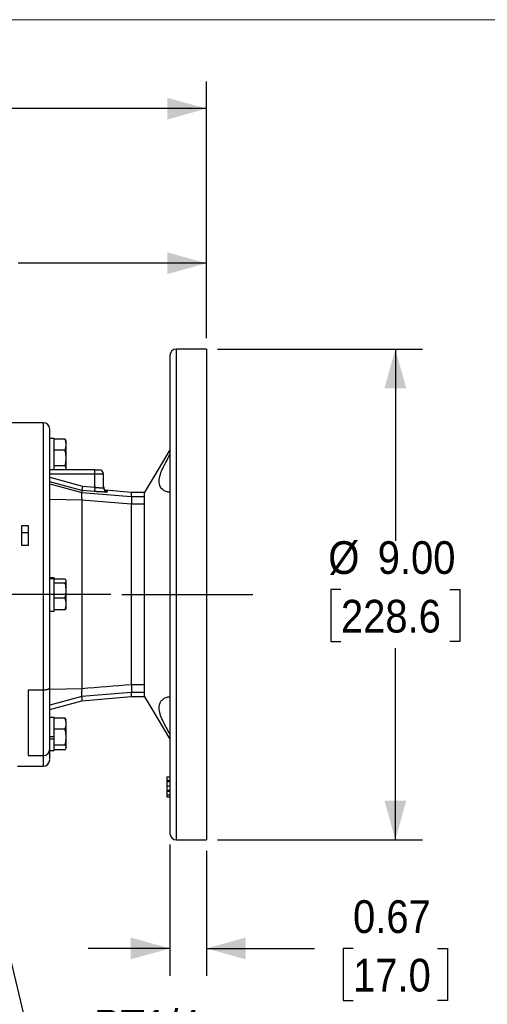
# Model space of a CAD drawing. Header units: inches. Extents: x 0 to 68, y 0 to 44.
# Tile 26 of 27: x 41.4 to 50, y 25.9 to 44. Entities that reach past the tile are written whole.
import ezdxf

# ---------------------------------------------------------------- set-up
doc = ezdxf.new("R2010")
doc.units = ezdxf.units.IN
doc.header["$LTSCALE"] = 4
doc.header["$MEASUREMENT"] = 0
doc.linetypes.add('SLD-Center', pattern=[0.75, 0.6, -0.05, 0.05, -0.05])
doc.linetypes.add('SLD-Solid', pattern=[0])
doc.layers.add('CENTER', color=40, linetype='SLD-Center')
doc.layers.add('SLD-DEFPOINTS', color=7, linetype='Continuous')
doc.layers.add('DIMENSIONS', color=140, linetype='SLD-Solid', lineweight=25)
doc.styles.add('SLDTEXTSTYLE0', font='GOTHIC.TTF', dxfattribs={"width": 0.913})
doc.dimstyles.new('SLDDIMSTYLE0', dxfattribs={"dimtxt": 0.6, "dimasz": 0.72, "dimexe": 0, "dimexo": 0.0625, "dimgap": 0.15, "dimtad": 0, "dimtih": 1, "dimtoh": 1, "dimrnd": 1e-09, "dimzin": 12, "dimdsep": 46, "dimtxsty": 'SLDTEXTSTYLE0', "dimsah": 1, "dimcen": 0.09, "dimadec": 0, "dimazin": 3, "dimtfac": 1, "dimtofl": 0, "dimtmove": 0, "dimatfit": 3, "dimfxl": 0, "dimfrac": 2, "dimtolj": 1, "dimtzin": 12, "dimarcsym": 0})
doc.dimstyles.new('SLDDIMSTYLE1', dxfattribs={"dimtxt": 0.6, "dimasz": 0.72, "dimexe": 0, "dimexo": 0.0625, "dimgap": 0.15, "dimtad": 0, "dimtih": 1, "dimtoh": 1, "dimrnd": 1e-09, "dimzin": 4, "dimdsep": 46, "dimtxsty": 'SLDTEXTSTYLE0', "dimsah": 1, "dimcen": 0.09, "dimadec": 0, "dimazin": 1, "dimtfac": 1, "dimtofl": 0, "dimtmove": 0, "dimatfit": 3, "dimfxl": 0, "dimfrac": 2, "dimtolj": 1, "dimtzin": 12, "dimarcsym": 0})
doc.dimstyles.new('SLDDIMSTYLE3', dxfattribs={"dimtxt": 0.6, "dimasz": 0.72, "dimexe": 0, "dimexo": 0.0625, "dimgap": 0.15, "dimtad": 0, "dimtih": 1, "dimtoh": 1, "dimrnd": 1e-09, "dimdsep": 46, "dimtxsty": 'SLDTEXTSTYLE0', "dimsah": 1, "dimcen": 0.09, "dimadec": 0, "dimazin": 2, "dimtfac": 1, "dimtmove": 0, "dimatfit": 0, "dimfxl": 0, "dimfrac": 2, "dimtolj": 1, "dimtzin": 12, "dimarcsym": 0})
doc.dimstyles.new('SLDDIMSTYLE4', dxfattribs={"dimtxt": 0.6, "dimasz": 0.72, "dimexe": 0, "dimexo": 0.0625, "dimgap": 0.15, "dimtad": 0, "dimtih": 1, "dimtoh": 1, "dimrnd": 1e-09, "dimzin": 12, "dimdsep": 46, "dimtxsty": 'SLDTEXTSTYLE0', "dimsah": 1, "dimcen": 0, "dimadec": 0, "dimazin": 3, "dimtfac": 1, "dimtofl": 0, "dimtmove": 0, "dimatfit": 3, "dimfxl": 0, "dimfrac": 2, "dimtolj": 1, "dimtzin": 12, "dimarcsym": 0})

# ---------------------------------------------------------------- blocks, each defined once
blk = doc.blocks.new('Block2')
at = {"color": 7, "linetype": 'SLD-Solid', "lineweight": 18}
blk.add_line((68, 44), (0, 44), dxfattribs=at)
blk = doc.blocks.new('_D_7')
at = {"layer": 'DIMENSIONS'}
for p, q in [((45.032, 37.959), (48.797, 37.959)), ((48.297, 37.959), (48.297, 34.445)), ((47.299, 33.548), (47.116, 33.548)), ((47.116, 33.548), (47.116, 32.595)), ((49.294, 33.548), (49.477, 33.548)), ((49.477, 33.548), (49.477, 32.595)), ((47.116, 32.595), (47.299, 32.595)), ((49.477, 32.595), (49.294, 32.595)), ((48.297, 28.959), (48.297, 32.473)), ((45.032, 28.959), (48.797, 28.959))]:
    blk.add_line(p, q, dxfattribs=at)
for points in [[(48.297, 37.959), (48.097, 37.239), (48.497, 37.239)], [(48.297, 28.959), (48.497, 29.679), (48.097, 29.679)]]:
    blk.add_solid(points, dxfattribs=at)
at = {"layer": 'DIMENSIONS', "char_height": 0.6, "attachment_point": 1, "style": 'SLDTEXTSTYLE0'}
for s, insert in [('%%c', (47.068, 34.436)), ('9.00', (47.973, 34.436)), ('228.6', (47.299, 33.361))]:
    blk.add_mtext(s, dxfattribs=dict(at, insert=insert))
blk = doc.blocks.new('_D_8')
at = {"layer": 'DIMENSIONS'}
for p, q in [((34.517, 35.299), (34.517, 40.034)), ((44.832, 38.159), (44.832, 40.034)), ((34.517, 39.534), (37.968, 39.534)), ((38.677, 39.529), (38.494, 39.529)), ((38.494, 39.529), (38.494, 38.577)), ((40.672, 39.529), (40.855, 39.529)), ((40.855, 39.529), (40.855, 38.577)), ((44.832, 39.534), (41.381, 39.534)), ((38.494, 38.577), (38.677, 38.577)), ((40.855, 38.577), (40.672, 38.577))]:
    blk.add_line(p, q, dxfattribs=at)
for points in [[(34.517, 39.534), (35.237, 39.334), (35.237, 39.734)], [(44.832, 39.534), (44.112, 39.734), (44.112, 39.334)]]:
    blk.add_solid(points, dxfattribs=at)
at = {"layer": 'DIMENSIONS', "char_height": 0.6, "attachment_point": 1, "style": 'SLDTEXTSTYLE0'}
for s, insert in [('10.31', (38.677, 40.418)), ('262.0', (38.677, 39.343))]:
    blk.add_mtext(s, dxfattribs=dict(at, insert=insert))
blk = doc.blocks.new('_D_10')
at = {"layer": 'DIMENSIONS'}
for p, q in [((25.895, 36.215), (25.712, 36.215)), ((25.712, 36.215), (25.712, 35.262)), ((27.446, 36.215), (27.629, 36.215)), ((27.629, 36.215), (27.629, 35.262)), ((28.399, 36.219), (29.399, 36.219)), ((29.399, 36.219), (29.399, 34.209)), ((25.712, 35.262), (25.895, 35.262)), ((27.629, 35.262), (27.446, 35.262)), ((33.428, 34.209), (28.899, 34.209)), ((43.081, 33.459), (28.899, 33.459)), ((29.399, 33.459), (29.399, 31.959))]:
    blk.add_line(p, q, dxfattribs=at)
for points in [[(29.399, 34.209), (29.599, 34.929), (29.199, 34.929)], [(29.399, 33.459), (29.199, 32.739), (29.599, 32.739)]]:
    blk.add_solid(points, dxfattribs=at)
at = {"layer": 'DIMENSIONS', "char_height": 0.6, "attachment_point": 1, "style": 'SLDTEXTSTYLE0'}
for s, insert in [('0.75', (25.895, 37.103)), ('19.1', (25.895, 36.028))]:
    blk.add_mtext(s, dxfattribs=dict(at, insert=insert))
blk = doc.blocks.new('_D_15')
at = {"layer": 'DIMENSIONS'}
for p, q in [((40.594, 29.46), (41.643, 25.076)), ((41.643, 25.076), (42.518, 25.076))]:
    blk.add_line(p, q, dxfattribs=at)
blk.add_solid([(40.594, 29.46), (40.567, 28.713), (40.956, 28.806)], dxfattribs=at)
at = {"layer": 'DIMENSIONS', "char_height": 0.6, "attachment_point": 1, "style": 'SLDTEXTSTYLE0'}
for s, insert in [('PT1/4', (42.768, 25.842)), ('X9', (43.328, 24.89))]:
    blk.add_mtext(s, dxfattribs=dict(at, insert=insert))
blk = doc.blocks.new('_D_16')
at = {"layer": 'DIMENSIONS'}
for p, q in [((44.163, 28.877), (44.163, 26.468)), ((44.832, 28.759), (44.832, 26.468)), ((44.163, 26.968), (42.663, 26.968)), ((44.832, 26.968), (46.812, 26.968)), ((47.521, 26.964), (47.338, 26.964)), ((47.338, 26.964), (47.338, 26.011)), ((49.072, 26.964), (49.255, 26.964)), ((49.255, 26.964), (49.255, 26.011)), ((47.338, 26.011), (47.521, 26.011)), ((49.255, 26.011), (49.072, 26.011))]:
    blk.add_line(p, q, dxfattribs=at)
for points in [[(44.163, 26.968), (43.443, 27.168), (43.443, 26.768)], [(44.832, 26.968), (45.552, 26.768), (45.552, 27.168)]]:
    blk.add_solid(points, dxfattribs=at)
at = {"layer": 'DIMENSIONS', "char_height": 0.6, "attachment_point": 1, "style": 'SLDTEXTSTYLE0'}
for s, insert in [('0.67', (47.521, 27.852)), ('17.0', (47.521, 26.778))]:
    blk.add_mtext(s, dxfattribs=dict(at, insert=insert))
blk = doc.blocks.new('_D_17')
at = {"layer": 'DIMENSIONS'}
for p, q in [((30.974, 37.48), (30.974, 42.869)), ((44.832, 38.159), (44.832, 42.869)), ((30.974, 42.369), (36.196, 42.369)), ((36.905, 42.364), (36.723, 42.364)), ((36.723, 42.364), (36.723, 41.412)), ((38.9, 42.364), (39.083, 42.364)), ((39.083, 42.364), (39.083, 41.412)), ((44.832, 42.369), (39.61, 42.369)), ((36.723, 41.412), (36.905, 41.412)), ((39.083, 41.412), (38.9, 41.412))]:
    blk.add_line(p, q, dxfattribs=at)
for points in [[(30.974, 42.369), (31.694, 42.169), (31.694, 42.569)], [(44.832, 42.369), (44.112, 42.569), (44.112, 42.169)]]:
    blk.add_solid(points, dxfattribs=at)
at = {"layer": 'DIMENSIONS', "char_height": 0.6, "attachment_point": 1, "style": 'SLDTEXTSTYLE0'}
for s, insert in [('13.86', (36.905, 43.252)), ('352.0', (36.905, 42.178))]:
    blk.add_mtext(s, dxfattribs=dict(at, insert=insert))

msp = doc.modelspace()

# ---------------------------------------------------------------- linework, layer by layer
for p, q in [((44.832, 37.959), (44.281, 37.959)), ((44.281, 28.959), (44.281, 37.959)), ((44.832, 37.959), (44.832, 33.459)), ((41.84, 36.609), (41.013, 36.609)), ((41.84, 36.609), (41.84, 31.711)), ((42.037, 36.321), (41.958, 36.321)), ((42.037, 35.743), (42.037, 36.321)), ((42.24, 36.306), (42.037, 36.306)), ((42.24, 36.306), (42.248, 36.286)), ((42.26, 36.27), (42.252, 36.288)), ((42.24, 36.105), (42.037, 36.105)), ((42.24, 35.817), (42.037, 35.817)), ((42.252, 35.749), (42.26, 35.767)), ((42.785, 35.743), (41.958, 35.743)), ((42.785, 35.664), (41.958, 35.664)), ((41.958, 35.608), (42.56, 35.446)), ((42.32, 35.743), (42.32, 35.743)), ((42.777, 35.743), (42.777, 35.743)), ((42.785, 35.664), (42.785, 35.743)), ((42.785, 35.426), (42.785, 35.664)), ((42.942, 35.664), (42.785, 35.664)), ((42.942, 35.42), (42.942, 35.664)), ((42.546, 35.368), (41.958, 35.526)), ((41.958, 35.489), (42.546, 35.332)), ((42.56, 35.446), (42.785, 35.426)), ((42.778, 35.348), (42.546, 35.368)), ((42.546, 35.368), (42.546, 35.332)), ((42.546, 35.332), (43.454, 35.259)), ((43.454, 35.329), (42.981, 35.371)), ((43.014, 35.36), (43.014, 35.341)), ((43.69, 35.329), (43.454, 35.329)), ((43.454, 35.329), (43.454, 35.259)), ((43.454, 35.259), (43.69, 35.259)), ((42.546, 35.19), (41.958, 35.204)), ((43.454, 35.116), (42.546, 35.19)), ((43.454, 35.115), (43.454, 31.803)), ((43.69, 35.115), (43.454, 35.115)), ((41.446, 34.725), (41.564, 34.725)), ((41.446, 34.355), (41.446, 34.725)), ((41.564, 34.725), (41.564, 34.355)), ((41.564, 34.592), (41.446, 34.592)), ((41.564, 34.355), (41.446, 34.355)), ((42.037, 33.762), (41.958, 33.762)), ((41.958, 33.759), (42.037, 33.759)), ((42.037, 33.748), (41.958, 33.748)), ((42.037, 33.759), (42.037, 33.762)), ((42.037, 33.759), (42.037, 33.748)), ((42.037, 33.156), (42.037, 33.748)), ((42.24, 33.742), (42.037, 33.742)), ((42.037, 33.675), (42.24, 33.675)), ((42.26, 33.711), (42.255, 33.722)), ((42.546, 33.459), (42.546, 31.729)), ((44.832, 33.459), (44.832, 28.959)), ((42.24, 33.393), (42.037, 33.393)), ((41.958, 33.156), (42.037, 33.156)), ((42.24, 33.177), (42.037, 33.177)), ((42.255, 33.196), (42.26, 33.208)), ((43.69, 31.803), (43.454, 31.803)), ((41.564, 31.711), (41.84, 31.711)), ((41.564, 31.711), (41.564, 30.505)), ((41.84, 31.711), (41.84, 30.505)), ((42.546, 31.729), (41.958, 31.715)), ((43.454, 31.66), (42.546, 31.586)), ((43.69, 31.659), (43.454, 31.659)), ((43.454, 31.659), (43.454, 31.589)), ((42.546, 31.586), (41.958, 31.429)), ((41.958, 31.352), (42.547, 31.51)), ((42.546, 31.51), (43.454, 31.589)), ((43.454, 31.589), (43.69, 31.589)), ((42.037, 31.203), (41.958, 31.203)), ((42.037, 30.853), (42.037, 31.203)), ((42.24, 31.188), (42.037, 31.188)), ((42.24, 31.188), (42.251, 31.168)), ((42.26, 31.152), (42.252, 31.169)), ((42.24, 30.987), (42.037, 30.987)), ((41.958, 30.853), (42.037, 30.853)), ((42.037, 30.85), (41.958, 30.85)), ((42.037, 30.807), (41.958, 30.807)), ((42.037, 30.821), (42.037, 30.853)), ((42.037, 30.807), (42.037, 30.821)), ((42.037, 30.597), (42.037, 30.807)), ((42.037, 30.699), (42.24, 30.699)), ((41.958, 30.597), (42.037, 30.597)), ((42.24, 30.612), (42.037, 30.612)), ((42.252, 30.632), (42.26, 30.649)), ((41.564, 30.505), (41.84, 30.505)), ((41.84, 30.505), (41.84, 30.31)), ((41.368, 30.31), (41.84, 30.31)), ((44.104, 30.117), (44.163, 30.117)), ((44.104, 30.051), (44.163, 30.051)), ((44.104, 30.051), (44.104, 30.032)), ((44.104, 30.032), (44.163, 30.032)), ((44.104, 29.951), (44.163, 29.951)), ((44.104, 29.87), (44.163, 29.87)), ((44.104, 29.87), (44.104, 29.852)), ((44.104, 29.852), (44.163, 29.852)), ((44.104, 29.786), (44.163, 29.786)), ((44.104, 29.779), (44.104, 29.749)), ((44.104, 29.749), (44.163, 29.749)), ((44.281, 28.959), (44.832, 28.959))]:
    msp.add_line(p, q)
at = {"flags": 128}
for points in [[(44.161, 36.114), (43.927, 35.723), (43.687, 35.324)], [(42.785, 35.426), (42.784, 35.412), (42.782, 35.398), (42.781, 35.384), (42.78, 35.373), (42.779, 35.363), (42.779, 35.356), (42.778, 35.351), (42.778, 35.348)], [(43.687, 31.594), (43.927, 31.195), (44.16, 30.806)]]:
    msp.add_lwpolyline(points, dxfattribs=at)
for centre, radius, start, end in [((44.281, 37.841), 0.118, 90, 180), ((41.84, 36.491), 0.118, 0, 90), ((42.864, 35.664), 0.0787, 360, 90), ((43.021, 35.438), 0.0787, 180.0102, 265.0123), ((43.021, 35.42), 0.0787, 180.0346, 265.043), ((41.84, 30.623), 0.118, 270, 0), ((41.84, 30.428), 0.118, 270, 0), ((44.281, 29.077), 0.118, 180, 270)]:
    msp.add_arc(centre, radius, start, end)
for points, knots in [([(44.163, 37.841), (44.163, 37.841), (44.163, 37.379), (44.163, 35.736), (44.163, 34.621), (44.163, 33.459)], [0, 0, 0, 0, 0.5, 0.5, 1, 1, 1, 1]), ([(41.958, 33.459), (41.958, 34.263), (41.958, 35.034), (41.958, 36.171), (41.958, 36.491), (41.958, 36.491)], [0, 0, 0, 0, 0.5, 0.5, 1, 1, 1, 1]), ([(42.24, 36.105), (42.241, 36.109), (42.244, 36.118), (42.248, 36.13), (42.251, 36.143), (42.254, 36.159), (42.257, 36.18), (42.259, 36.206), (42.257, 36.231), (42.254, 36.256), (42.248, 36.281), (42.242, 36.298), (42.24, 36.306)], [0, 0, 0, 0, 0.0656263, 0.1293144, 0.1911015, 0.2510286, 0.3769356, 0.4998814, 0.6230466, 0.7493308, 0.870833, 1, 1, 1, 1]), ([(42.26, 35.847), (42.26, 35.874), (42.26, 35.927), (42.26, 36.028), (42.26, 36.125), (42.26, 36.207), (42.26, 36.261), (42.26, 36.266), (42.26, 36.268)], [0, 0, 0, 0, 0.169092, 0.338184, 0.507275, 0.676367, 0.845459, 1, 1, 1, 1]), ([(42.24, 35.817), (42.241, 35.823), (42.244, 35.835), (42.248, 35.854), (42.251, 35.871), (42.254, 35.895), (42.257, 35.925), (42.259, 35.961), (42.257, 35.997), (42.254, 36.033), (42.248, 36.069), (42.242, 36.093), (42.24, 36.105)], [0, 0, 0, 0, 0.065885, 0.1298184, 0.191838, 0.2519851, 0.3785659, 0.5021915, 0.6246702, 0.7502725, 0.8713293, 1, 1, 1, 1]), ([(44.163, 35.333), (44.138, 35.334), (44.115, 35.338), (44.081, 35.35), (44.07, 35.355), (44.049, 35.367), (44.039, 35.374), (44.011, 35.399), (43.994, 35.419), (43.979, 35.451), (43.977, 35.458), (43.972, 35.472), (43.97, 35.479), (43.965, 35.502), (43.964, 35.518), (43.964, 35.544), (43.964, 35.552), (43.966, 35.57), (43.967, 35.58), (43.972, 35.607), (43.976, 35.626), (43.985, 35.656), (43.988, 35.666), (43.995, 35.686), (43.999, 35.696), (44.011, 35.726), (44.02, 35.747), (44.039, 35.788), (44.049, 35.809), (44.07, 35.85), (44.081, 35.871), (44.115, 35.934), (44.138, 35.976), (44.163, 36.018)], [0, 0, 0, 0, 0.125, 0.125, 0.1875, 0.1875, 0.25, 0.25, 0.375, 0.375, 0.40625, 0.40625, 0.4375, 0.4375, 0.5, 0.5, 0.53125, 0.53125, 0.5625, 0.5625, 0.625, 0.625, 0.65625, 0.65625, 0.6875, 0.6875, 0.75, 0.75, 0.8125, 0.8125, 0.875, 0.875, 1, 1, 1, 1]), ([(42.245, 35.743), (42.251, 35.753), (42.266, 35.778), (42.249, 35.803), (42.24, 35.817)], [0, 0, 0, 0, 0.419163, 1, 1, 1, 1]), ([(42.26, 35.768), (42.26, 35.768), (42.26, 35.762), (42.26, 35.785), (42.26, 35.826), (42.26, 35.847)], [0, 0, 0, 0, 0.041252, 0.520626, 1, 1, 1, 1]), ([(42.785, 35.743), (42.786, 35.743), (42.79, 35.743), (42.795, 35.743), (42.8, 35.743), (42.804, 35.743), (42.809, 35.743), (42.817, 35.743), (42.828, 35.743), (42.841, 35.743), (42.851, 35.743), (42.858, 35.743), (42.861, 35.743), (42.863, 35.743), (42.863, 35.743), (42.864, 35.743)], [0, 0, 0, 0, 0.040276, 0.080243, 0.120058, 0.159883, 0.199877, 0.240199, 0.370043, 0.500057, 0.629901, 0.759916, 0.840121, 0.919721, 1, 1, 1, 1]), ([(42.56, 35.446), (42.56, 35.445), (42.559, 35.441), (42.557, 35.431), (42.555, 35.418), (42.553, 35.404), (42.551, 35.393), (42.549, 35.386), (42.548, 35.38), (42.548, 35.375), (42.547, 35.372), (42.547, 35.369), (42.546, 35.369), (42.546, 35.368)], [0, 0, 0, 0, 0.026684, 0.108233, 0.250397, 0.386252, 0.500018, 0.588415, 0.675626, 0.760946, 0.843763, 0.923574, 1, 1, 1, 1]), ([(42.785, 35.426), (42.788, 35.426), (42.793, 35.425), (42.801, 35.424), (42.809, 35.424), (42.816, 35.423), (42.824, 35.422), (42.831, 35.421), (42.838, 35.42), (42.852, 35.419), (42.873, 35.417), (42.893, 35.416), (42.906, 35.416), (42.915, 35.416), (42.923, 35.416), (42.93, 35.416), (42.935, 35.417), (42.939, 35.417), (42.942, 35.418), (42.942, 35.419), (42.942, 35.42)], [0, 0, 0, 0, 0.032849, 0.065244, 0.097187, 0.128676, 0.159715, 0.190304, 0.220443, 0.250135, 0.375923, 0.499653, 0.559744, 0.620512, 0.68197, 0.744129, 0.807001, 0.870597, 0.934926, 1, 1, 1, 1]), ([(42.546, 35.332), (42.545, 35.331), (42.544, 35.326), (42.543, 35.315), (42.542, 35.31), (42.542, 35.3), (42.542, 35.294), (42.542, 35.281), (42.542, 35.274), (42.542, 35.259), (42.543, 35.251), (42.543, 35.234), (42.544, 35.226), (42.545, 35.208), (42.546, 35.199), (42.546, 35.19)], [0, 0, 0, 0, 0.25, 0.25, 0.375, 0.375, 0.5, 0.5, 0.625, 0.625, 0.75, 0.75, 0.875, 0.875, 1, 1, 1, 1]), ([(43.014, 35.341), (43.014, 35.341), (43.014, 35.341), (43.014, 35.34), (43.013, 35.34), (43.011, 35.339), (43.009, 35.339), (43.004, 35.338), (42.996, 35.338), (42.986, 35.337), (42.97, 35.337), (42.946, 35.338), (42.916, 35.339), (42.889, 35.34), (42.868, 35.341), (42.846, 35.343), (42.826, 35.344), (42.809, 35.346), (42.793, 35.347), (42.783, 35.348), (42.778, 35.348)], [0, 0, 0, 0, 0.025156, 0.050254, 0.075334, 0.100437, 0.125601, 0.188105, 0.250669, 0.313173, 0.375754, 0.500236, 0.625361, 0.687568, 0.749913, 0.812438, 0.875114, 0.916729, 0.958299, 1, 1, 1, 1]), ([(43.454, 35.259), (43.455, 35.257), (43.455, 35.253), (43.456, 35.241), (43.456, 35.236), (43.456, 35.226), (43.456, 35.22), (43.456, 35.207), (43.456, 35.2), (43.456, 35.185), (43.456, 35.177), (43.456, 35.16), (43.455, 35.152), (43.455, 35.134), (43.454, 35.125), (43.454, 35.116)], [0, 0, 0, 0, 0.25, 0.25, 0.375, 0.375, 0.5, 0.5, 0.625, 0.625, 0.75, 0.75, 0.875, 0.875, 1, 1, 1, 1]), ([(43.69, 35.327), (43.69, 35.327), (43.69, 35.328), (43.69, 35.307), (43.69, 35.275), (43.69, 35.259)], [0, 0, 0, 0, 0.222569, 0.611285, 1, 1, 1, 1]), ([(43.69, 35.259), (43.69, 35.257), (43.69, 35.253), (43.69, 35.241), (43.69, 35.236), (43.69, 35.226), (43.69, 35.22), (43.69, 35.207), (43.69, 35.2), (43.69, 35.185), (43.69, 35.177), (43.69, 35.16), (43.69, 35.152), (43.69, 35.134), (43.69, 35.125), (43.69, 35.115)], [0, 0, 0, 0, 0.25, 0.25, 0.375, 0.375, 0.5, 0.5, 0.625, 0.625, 0.75, 0.75, 0.875, 0.875, 1, 1, 1, 1]), ([(43.69, 35.115), (43.69, 34.84), (43.69, 34.564), (43.69, 34.012), (43.69, 33.735), (43.69, 32.906), (43.69, 32.354), (43.69, 31.803)], [0, 0, 0, 0, 0.25, 0.25, 0.5, 0.5, 1, 1, 1, 1]), ([(42.24, 33.675), (42.245, 33.681), (42.25, 33.686), (42.256, 33.697), (42.258, 33.703), (42.258, 33.714), (42.257, 33.72), (42.25, 33.731), (42.245, 33.736), (42.24, 33.742)], [0, 0, 0, 0, 0.25, 0.25, 0.5, 0.5, 0.75, 0.75, 1, 1, 1, 1]), ([(42.24, 33.393), (42.245, 33.416), (42.25, 33.44), (42.256, 33.486), (42.258, 33.51), (42.258, 33.557), (42.257, 33.581), (42.25, 33.629), (42.245, 33.652), (42.24, 33.675)], [0, 0, 0, 0, 0.25, 0.25, 0.5, 0.5, 0.75, 0.75, 1, 1, 1, 1]), ([(42.26, 33.643), (42.26, 33.664), (42.26, 33.702), (42.26, 33.707), (42.26, 33.709)], [0, 0, 0, 0, 0.52248, 1, 1, 1, 1]), ([(42.26, 33.209), (42.26, 33.209), (42.26, 33.203), (42.26, 33.227), (42.26, 33.283), (42.26, 33.369), (42.26, 33.468), (42.26, 33.568), (42.26, 33.618), (42.26, 33.643)], [0, 0, 0, 0, 0.01414, 0.17845, 0.34276, 0.50707, 0.67138, 0.83569, 1, 1, 1, 1]), ([(44.163, 33.459), (44.163, 32.297), (44.163, 31.182), (44.163, 29.539), (44.163, 29.077), (44.163, 29.077)], [0, 0, 0, 0, 0.5, 0.5, 1, 1, 1, 1]), ([(42.24, 33.177), (42.245, 33.194), (42.25, 33.212), (42.256, 33.248), (42.258, 33.266), (42.258, 33.302), (42.257, 33.321), (42.25, 33.357), (42.245, 33.375), (42.24, 33.393)], [0, 0, 0, 0, 0.25, 0.25, 0.5, 0.5, 0.75, 0.75, 1, 1, 1, 1]), ([(42.254, 33.197), (42.254, 33.196), (42.254, 33.189), (42.246, 33.183), (42.24, 33.177)], [0, 0, 0, 0, 0.108655, 1, 1, 1, 1]), ([(43.454, 31.803), (43.455, 31.784), (43.455, 31.766), (43.456, 31.741), (43.456, 31.734), (43.456, 31.719), (43.456, 31.712), (43.456, 31.699), (43.456, 31.693), (43.456, 31.682), (43.456, 31.678), (43.456, 31.67), (43.455, 31.667), (43.455, 31.662), (43.454, 31.66), (43.454, 31.66)], [0, 0, 0, 0, 0.25, 0.25, 0.375, 0.375, 0.5, 0.5, 0.625, 0.625, 0.75, 0.75, 0.875, 0.875, 1, 1, 1, 1]), ([(43.69, 31.803), (43.69, 31.785), (43.69, 31.767), (43.69, 31.742), (43.69, 31.734), (43.69, 31.719), (43.69, 31.712), (43.69, 31.699), (43.69, 31.693), (43.69, 31.682), (43.69, 31.677), (43.69, 31.67), (43.69, 31.667), (43.69, 31.662), (43.69, 31.66), (43.69, 31.659)], [0, 0, 0, 0, 0.25, 0.25, 0.375, 0.375, 0.5, 0.5, 0.625, 0.625, 0.75, 0.75, 0.875, 0.875, 1, 1, 1, 1]), ([(41.84, 31.711), (41.842, 31.711), (41.847, 31.711), (41.853, 31.711), (41.86, 31.712), (41.867, 31.712), (41.873, 31.713), (41.88, 31.713), (41.891, 31.715), (41.907, 31.717), (41.925, 31.721), (41.939, 31.727), (41.948, 31.731), (41.953, 31.735), (41.956, 31.738), (41.958, 31.742), (41.958, 31.744), (41.958, 31.745)], [0, 0, 0, 0, 0.035376, 0.070857, 0.106453, 0.142178, 0.17804, 0.214052, 0.250224, 0.372507, 0.499799, 0.619706, 0.749367, 0.802946, 0.862581, 0.928268, 1, 1, 1, 1]), ([(41.958, 30.625), (41.958, 30.625), (41.958, 30.625), (41.958, 30.642), (41.958, 30.672), (41.958, 30.717), (41.958, 30.773), (41.958, 30.841), (41.958, 30.92), (41.958, 31.009), (41.958, 31.107), (41.958, 31.215), (41.958, 31.329), (41.958, 31.447), (41.958, 31.566), (41.958, 31.646), (41.958, 31.686)], [0, 0, 0, 0, 0.050742, 0.124663, 0.198571, 0.272491, 0.34446, 0.416442, 0.488411, 0.560392, 0.634301, 0.708221, 0.782129, 0.856049, 0.928022, 1, 1, 1, 1]), ([(42.546, 31.729), (42.545, 31.71), (42.544, 31.693), (42.543, 31.668), (42.542, 31.66), (42.542, 31.645), (42.542, 31.638), (42.542, 31.625), (42.542, 31.619), (42.542, 31.608), (42.543, 31.604), (42.543, 31.596), (42.544, 31.593), (42.545, 31.589), (42.546, 31.587), (42.546, 31.586)], [0, 0, 0, 0, 0.25, 0.25, 0.375, 0.375, 0.5, 0.5, 0.625, 0.625, 0.75, 0.75, 0.875, 0.875, 1, 1, 1, 1]), ([(43.69, 31.659), (43.69, 31.643), (43.69, 31.61), (43.69, 31.59), (43.69, 31.591), (43.69, 31.592)], [0, 0, 0, 0, 0.411267, 0.80783, 1, 1, 1, 1]), ([(44.163, 30.9), (44.138, 30.942), (44.115, 30.984), (44.081, 31.046), (44.07, 31.067), (44.049, 31.109), (44.039, 31.13), (44.011, 31.192), (43.994, 31.232), (43.979, 31.281), (43.977, 31.291), (43.972, 31.31), (43.97, 31.32), (43.965, 31.348), (43.964, 31.366), (43.964, 31.391), (43.964, 31.4), (43.966, 31.416), (43.967, 31.424), (43.972, 31.446), (43.976, 31.46), (43.985, 31.48), (43.988, 31.486), (43.995, 31.497), (43.999, 31.503), (44.011, 31.519), (44.02, 31.528), (44.039, 31.544), (44.049, 31.551), (44.07, 31.563), (44.081, 31.568), (44.115, 31.581), (44.138, 31.585), (44.163, 31.585)], [0, 0, 0, 0, 0.125, 0.125, 0.1875, 0.1875, 0.25, 0.25, 0.375, 0.375, 0.40625, 0.40625, 0.4375, 0.4375, 0.5, 0.5, 0.53125, 0.53125, 0.5625, 0.5625, 0.625, 0.625, 0.65625, 0.65625, 0.6875, 0.6875, 0.75, 0.75, 0.8125, 0.8125, 0.875, 0.875, 1, 1, 1, 1]), ([(42.24, 30.987), (42.245, 31.003), (42.25, 31.02), (42.256, 31.053), (42.258, 31.07), (42.258, 31.104), (42.257, 31.121), (42.25, 31.155), (42.245, 31.171), (42.24, 31.188)], [0, 0, 0, 0, 0.25, 0.25, 0.5, 0.5, 0.75, 0.75, 1, 1, 1, 1]), ([(42.26, 30.729), (42.26, 30.755), (42.26, 30.809), (42.26, 30.91), (42.26, 31.007), (42.26, 31.088), (42.26, 31.142), (42.26, 31.148), (42.26, 31.15)], [0, 0, 0, 0, 0.169092, 0.338184, 0.507276, 0.676367, 0.845459, 1, 1, 1, 1]), ([(42.24, 30.699), (42.245, 30.722), (42.25, 30.746), (42.256, 30.794), (42.258, 30.818), (42.258, 30.866), (42.257, 30.89), (42.25, 30.939), (42.245, 30.963), (42.24, 30.987)], [0, 0, 0, 0, 0.25, 0.25, 0.5, 0.5, 0.75, 0.75, 1, 1, 1, 1]), ([(42.24, 30.612), (42.245, 30.619), (42.25, 30.626), (42.256, 30.641), (42.258, 30.648), (42.258, 30.663), (42.257, 30.67), (42.25, 30.684), (42.245, 30.692), (42.24, 30.699)], [0, 0, 0, 0, 0.25, 0.25, 0.5, 0.5, 0.75, 0.75, 1, 1, 1, 1]), ([(42.26, 30.65), (42.26, 30.65), (42.26, 30.643), (42.26, 30.666), (42.26, 30.708), (42.26, 30.729)], [0, 0, 0, 0, 0.0412524, 0.5206266, 1, 1, 1, 1]), ([(41.958, 30.432), (41.958, 30.432), (41.958, 30.43), (41.958, 30.47), (41.958, 30.533), (41.958, 30.598), (41.958, 30.623)], [0, 0, 0, 0, 0.1815593, 0.4899986, 0.7966002, 1, 1, 1, 1]), ([(44.104, 30.117), (44.104, 30.117), (44.104, 30.117), (44.104, 30.116), (44.104, 30.114), (44.104, 30.112), (44.104, 30.11), (44.104, 30.107), (44.104, 30.103), (44.104, 30.099), (44.104, 30.095), (44.104, 30.09), (44.104, 30.085), (44.104, 30.079), (44.104, 30.072), (44.104, 30.066), (44.104, 30.059), (44.104, 30.053), (44.104, 30.051)], [0, 0, 0, 0, 0.071019, 0.140067, 0.207999, 0.274225, 0.33958, 0.404045, 0.467294, 0.53016, 0.592155, 0.652682, 0.712245, 0.770837, 0.828769, 0.885845, 0.943015, 1, 1, 1, 1]), ([(44.104, 30.022), (44.104, 30.021), (44.104, 30.01), (44.104, 29.985), (44.104, 29.96), (44.104, 29.951)], [0, 0, 0, 0, 0.039725, 0.621994, 1, 1, 1, 1]), ([(44.104, 29.951), (44.104, 29.934), (44.104, 29.909), (44.104, 29.889), (44.104, 29.882)], [0, 0, 0, 0, 0.642734, 1, 1, 1, 1]), ([(44.104, 29.852), (44.104, 29.849), (44.104, 29.844), (44.104, 29.837), (44.104, 29.83), (44.104, 29.824), (44.104, 29.818), (44.104, 29.812), (44.104, 29.807), (44.104, 29.803), (44.104, 29.799), (44.104, 29.795), (44.104, 29.792), (44.104, 29.79), (44.104, 29.788), (44.104, 29.787), (44.104, 29.786), (44.104, 29.786), (44.104, 29.786)], [0, 0, 0, 0, 0.058116, 0.116446, 0.174711, 0.233363, 0.292509, 0.352235, 0.412928, 0.474771, 0.537152, 0.600131, 0.664, 0.728573, 0.794633, 0.861661, 0.929843, 1, 1, 1, 1])]:
    msp.add_open_spline(points, degree=3, knots=knots)
for points in [[(42.546, 35.368), (42.546, 35.368), (42.546, 35.368), (42.546, 35.368)], [(43.454, 35.259), (43.454, 35.259), (43.454, 35.259), (43.454, 35.259)], [(42.546, 35.19), (42.546, 34.614), (42.546, 34.037), (42.546, 33.459)], [(43.454, 35.116), (43.454, 35.116), (43.454, 35.116), (43.454, 35.115)], [(41.958, 31.745), (41.958, 32.25), (41.958, 32.847), (41.958, 33.459)], [(43.454, 31.803), (43.152, 31.778), (42.849, 31.753), (42.546, 31.729)], [(43.454, 31.803), (43.454, 31.803), (43.454, 31.803), (43.454, 31.803)], [(41.958, 31.686), (41.958, 31.706), (41.958, 31.726), (41.958, 31.745)], [(43.454, 31.66), (43.454, 31.66), (43.454, 31.659), (43.454, 31.659)], [(42.546, 31.586), (42.546, 31.535), (42.546, 31.51), (42.546, 31.51)]]:
    msp.add_open_spline(points, degree=3)
at = {"layer": 'CENTER'}
msp.add_line((43.281, 33.459), (45.832, 33.459), dxfattribs=at)

# ---------------------------------------------------------------- block references
at = {"layer": 'SLD-DEFPOINTS'}
msp.add_blockref('Block2', (0, 0), dxfattribs=at)

# ---------------------------------------------------------------- dimensions: what is measured, and where the dimension line sits
at = {"layer": 'DIMENSIONS'}
for base, p1, p2, dimstyle, picture, middle in [((30.974, 42.369), (44.832, 37.959), (30.974, 37.28), 'SLDDIMSTYLE0', '_D_17', (37.903, 42.369)), ((34.51712, 39.53401), (44.83208, 37.9592), (34.51712, 35.09876), 'SLDDIMSTYLE0', '_D_8', (39.6746, 39.53401)), ((44.832, 26.968), (44.163, 29.077), (44.832, 28.959), 'SLDDIMSTYLE3', '_D_16', (48.297, 26.968))]:
    dim = msp.add_linear_dim(base=base, p1=p1, p2=p2, dimstyle=dimstyle, dxfattribs=at)
    dim.commit()
    dim.dimension.update_dxf_attribs({"geometry": picture, "text_midpoint": middle, "dimtype": 160})
dim = msp.add_linear_dim(base=(48.297, 37.959), p1=(44.832, 28.959), p2=(44.832, 37.959), angle=90, text='%%c<>', dimstyle='SLDDIMSTYLE1', dxfattribs=at)
dim.commit()
dim.dimension.update_dxf_attribs({"geometry": '_D_7', "text_midpoint": (48.297, 33.459), "dimtype": 160})
dim = msp.add_linear_dim(base=(29.399, 33.459), p1=(33.628, 34.209), p2=(43.281, 33.459), angle=90, dimstyle='SLDDIMSTYLE3', dxfattribs=at)
dim.commit()
dim.dimension.update_dxf_attribs({"geometry": '_D_10', "text_midpoint": (29.399, 36.219), "dimtype": 160})
dim = msp.add_radius_dim(center=(40.541, 29.682), mpoint=(40.594, 29.46), text='PT1/4\\PX9', dimstyle='SLDDIMSTYLE4', override={"dimpost": '<>'}, dxfattribs=at)
dim.commit()
dim.dimension.update_dxf_attribs({"geometry": '_D_15', "text_midpoint": (43.794, 25.076), "dimtype": 164})

doc.saveas('drawing.dxf')
